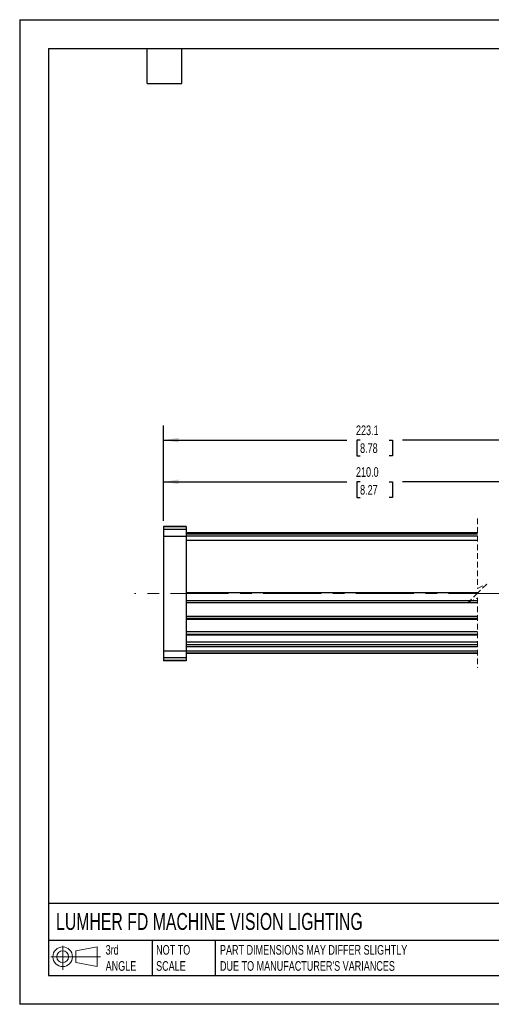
# Model space of a CAD drawing. Header units: millimetres. Extents: x 0 to 279, y 0 to 216.
# Tile 1 of 6: x 0 to 103, y 0 to 216. Entities that reach past the tile are written whole.
import ezdxf

# ---------------------------------------------------------------- set-up
doc = ezdxf.new("R2010")
doc.units = ezdxf.units.MM
doc.linetypes.add('CENTERX2', pattern=[20.32, 12.7, -2.54, 2.54, -2.54])
doc.linetypes.add('HIDDEN', pattern=[1.905, 1.27, -0.635])
doc.layers.add('CENTER', color=40, linetype='CENTERX2')
doc.layers.add('DIMENSIONS', color=140, linetype='Continuous', lineweight=25)
doc.layers.add('TEXT', color=140, linetype='Continuous', lineweight=25)
doc.styles.add('SLDTEXTSTYLE0', font='TXT', dxfattribs={"width": 0.7})
doc.dimstyles.new('SLDDIMSTYLE0', dxfattribs={"dimtxt": 2.158008, "dimasz": 3.302, "dimexe": 0, "dimexo": 0.0625, "dimgap": 0.539502, "dimtad": 0, "dimtih": 1, "dimtoh": 1, "dimdec": 1, "dimrnd": 1e-09, "dimzin": 12, "dimdsep": 46, "dimtxsty": 'SLDTEXTSTYLE0', "dimsah": 1, "dimcen": 0.09, "dimadec": 0, "dimazin": 3, "dimtfac": 1, "dimtdec": 1, "dimtofl": 0, "dimtmove": 0, "dimatfit": 3, "dimfxl": 0, "dimfrac": 2, "dimtolj": 1, "dimtzin": 12, "dimarcsym": 0})
doc.dimstyles.new('SLDDIMSTYLE3', dxfattribs={"dimtxt": 2.158008, "dimasz": 3.302, "dimexe": 0, "dimexo": 0.0625, "dimgap": 0.539502, "dimtad": 0, "dimtih": 1, "dimtoh": 1, "dimdec": 1, "dimrnd": 1e-09, "dimzin": 4, "dimdsep": 46, "dimtxsty": 'SLDTEXTSTYLE0', "dimsah": 1, "dimcen": 0.09, "dimadec": 0, "dimazin": 1, "dimtfac": 1, "dimtdec": 1, "dimtofl": 0, "dimtmove": 0, "dimatfit": 3, "dimfxl": 0, "dimfrac": 2, "dimtolj": 1, "dimtzin": 12, "dimarcsym": 0})

# ---------------------------------------------------------------- blocks, each defined once
blk = doc.blocks.new('Block11')
at = {"color": 7, "linetype": 'Continuous', "lineweight": 18}
for p, q in [((2.59, 5.31), (2.59, 0)), ((5.48, 4.17), (10.18, 5.03)), ((10.18, 5.03), (10.18, 0.73)), ((0, 2.88), (10.87, 2.88)), ((5.48, 1.6), (5.48, 4.17)), ((5.48, 1.6), (10.18, 0.73))]:
    blk.add_line(p, q, dxfattribs=at)
for radius in [2.15, 1.29]:
    blk.add_circle((2.59, 2.88), radius, dxfattribs=at)
blk = doc.blocks.new('Block12')
at = {"color": 7, "linetype": 'Continuous'}
blk.add_blockref('Block11', (0, 0), dxfattribs=at)
blk = doc.blocks.new('_D_7')
at = {"layer": 'DIMENSIONS'}
for p, q in [((31.53, 106), (31.53, 117.74)), ((165.37, 106), (165.37, 117.74)), ((31.53, 114.57), (71.7, 114.57)), ((74.63, 114.57), (73.9, 114.57)), ((73.9, 114.57), (73.9, 111.14)), ((81.04, 114.57), (81.76, 114.57)), ((81.76, 114.57), (81.76, 111.14)), ((120.19, 114.57), (83.96, 114.57)), ((120.9, 115.98), (120.19, 114.57)), ((122.31, 113.16), (120.9, 115.98)), ((123.01, 114.57), (122.31, 113.16)), ((165.37, 114.57), (123.01, 114.57)), ((73.9, 111.14), (74.63, 111.14)), ((81.76, 111.14), (81.04, 111.14))]:
    blk.add_line(p, q, dxfattribs=at)
for points in [[(31.53, 114.57), (34.84, 114.06), (34.84, 115.08)], [(165.37, 114.57), (162.07, 115.08), (162.07, 114.06)]]:
    blk.add_solid(points, dxfattribs=at)
at = {"layer": 'DIMENSIONS', "char_height": 2.117, "attachment_point": 1, "style": 'SLDTEXTSTYLE0'}
for s, insert in [('210.0', (73.73, 117.78)), ('8.27', (74.63, 113.87))]:
    blk.add_mtext(s, dxfattribs=dict(at, insert=insert))
blk = doc.blocks.new('_D_8')
at = {"layer": 'DIMENSIONS'}
for p, q in [((31.53, 106), (31.53, 126.89)), ((178.47, 96.48), (178.47, 126.89)), ((31.53, 123.72), (71.7, 123.72)), ((74.63, 123.72), (73.9, 123.72)), ((73.9, 123.72), (73.9, 120.29)), ((81.04, 123.72), (81.76, 123.72)), ((81.76, 123.72), (81.76, 120.29)), ((127, 123.72), (83.96, 123.72)), ((127.7, 122.3), (127, 123.72)), ((129.11, 125.13), (127.7, 122.3)), ((129.82, 123.72), (129.11, 125.13)), ((178.47, 123.72), (129.82, 123.72)), ((73.9, 120.29), (74.63, 120.29)), ((81.76, 120.29), (81.04, 120.29))]:
    blk.add_line(p, q, dxfattribs=at)
for points in [[(31.53, 123.72), (34.84, 123.21), (34.84, 124.22)], [(178.47, 123.72), (175.17, 124.22), (175.17, 123.21)]]:
    blk.add_solid(points, dxfattribs=at)
at = {"layer": 'DIMENSIONS', "char_height": 2.117, "attachment_point": 1, "style": 'SLDTEXTSTYLE0'}
for s, insert in [('223.1', (73.73, 126.93)), ('8.78', (74.63, 123.01))]:
    blk.add_mtext(s, dxfattribs=dict(at, insert=insert))

msp = doc.modelspace()

# ---------------------------------------------------------------- linework, layer by layer
at = {"color": 7, "linetype": 'Continuous'}
for p, q in [((0, 215.9), (0, 0)), ((0, 215.9), (279.4, 215.9)), ((279.4, 0), (0, 0))]:
    msp.add_line(p, q, dxfattribs=at)
at = {"color": 7, "linetype": 'HIDDEN', "lineweight": 18}
for p, q in [((100.4, 106.56), (100.4, 91.16)), ((100.4, 91.16), (102.4, 92.16)), ((102.4, 92.16), (100.4, 90.16)), ((100.4, 90.16), (98.4, 88.16)), ((98.4, 88.16), (100.4, 89.16)), ((100.4, 89.16), (100.4, 73.76))]:
    msp.add_line(p, q, dxfattribs=at)
for p, q in [((36.53, 104.78), (31.53, 104.78)), ((31.53, 104.78), (31.53, 104.73)), ((36.53, 104.78), (31.53, 104.78)), ((31.53, 104.78), (31.53, 104.78)), ((36.53, 104.73), (31.53, 104.73)), ((31.53, 104.73), (31.53, 104.14)), ((36.53, 104.14), (31.53, 104.14)), ((31.53, 104.14), (31.53, 102.61)), ((36.53, 104.78), (36.53, 104.73)), ((36.53, 104.78), (36.53, 104.78)), ((36.53, 104.73), (36.53, 104.14)), ((36.53, 104.14), (36.53, 102.61)), ((31.53, 102.61), (31.53, 77.41)), ((36.53, 102.61), (31.53, 102.61)), ((100.4, 103.38), (36.53, 103.38)), ((36.53, 103.18), (100.4, 103.18)), ((100.4, 103.18), (36.53, 103.18)), ((100.4, 103.14), (36.53, 103.14)), ((100.4, 102.69), (36.53, 102.69)), ((36.53, 102.61), (36.53, 77.41)), ((100.4, 101.69), (36.53, 101.69)), ((100.4, 90.22), (36.53, 90.22)), ((100.4, 88.48), (36.53, 88.48)), ((36.53, 88.11), (100.4, 88.11)), ((100.4, 85.06), (36.53, 85.06)), ((100.4, 84.59), (36.53, 84.59)), ((100.4, 84.37), (36.53, 84.37)), ((100.4, 81.66), (36.53, 81.66)), ((36.53, 81.2), (100.4, 81.2)), ((100.4, 81.12), (36.53, 81.12)), ((100.4, 80.92), (36.53, 80.92)), ((100.4, 79.44), (36.53, 79.44)), ((100.4, 78.84), (36.53, 78.84)), ((100.4, 78.36), (36.53, 78.36)), ((36.53, 77.41), (31.53, 77.41)), ((31.53, 77.41), (31.53, 75.97)), ((36.53, 75.97), (31.53, 75.97)), ((31.53, 75.97), (31.53, 75.38)), ((100.4, 77.42), (36.53, 77.42)), ((36.53, 77.41), (36.53, 75.97)), ((100.4, 76.97), (36.53, 76.97)), ((100.4, 76.94), (36.53, 76.94)), ((100.4, 76.93), (36.53, 76.93)), ((36.53, 75.97), (36.53, 75.38)), ((36.53, 75.38), (31.53, 75.38)), ((31.53, 75.38), (31.53, 75.34)), ((36.53, 75.34), (31.53, 75.34)), ((31.53, 75.34), (31.53, 75.33)), ((36.53, 75.33), (31.53, 75.33)), ((36.53, 75.38), (36.53, 75.34)), ((36.53, 75.34), (36.53, 75.33))]:
    msp.add_line(p, q)
at = {"layer": 'CENTER', "linetype": 'CENTERX2', "lineweight": 18}
msp.add_line((106.75, 90.06), (25.18, 90.06), dxfattribs=at)
at = {"layer": 'TEXT'}
for p, q in [((6.35, 209.55), (273.05, 209.55)), ((6.35, 209.55), (6.35, 6.35)), ((27.94, 201.93), (27.94, 209.55)), ((35.56, 201.93), (35.56, 209.55)), ((27.94, 201.93), (35.56, 201.93)), ((273.05, 22.13), (6.35, 22.13)), ((273.05, 13.97), (6.35, 13.97)), ((29.04, 13.97), (29.04, 6.35)), ((42.84, 13.97), (42.84, 6.35)), ((6.35, 6.35), (273.05, 6.35))]:
    msp.add_line(p, q, dxfattribs=at)

# ---------------------------------------------------------------- block references
msp.add_blockref('Block12', (6.84, 7.55), dxfattribs=at)

# ---------------------------------------------------------------- texts
at = {"layer": 'TEXT', "attachment_point": 1, "style": 'SLDTEXTSTYLE0'}
for s, insert, char_height in [('LUMHER FD MACHINE VISION LIGHTING', (7.97, 20.02), 3.7042), ('3rd^JANGLE', (18.85, 13), 2.117), ('NOT TO^JSCALE', (29.91, 13), 2.1167), ("PART DIMENSIONS MAY DIFFER SLIGHTLY ^JDUE TO MANUFACTURER'S VARIANCES", (43.91, 13), 2.1167)]:
    msp.add_mtext(s, dxfattribs=dict(at, insert=insert, char_height=char_height))

# ---------------------------------------------------------------- dimensions: what is measured, and where the dimension line sits
at = {"layer": 'DIMENSIONS'}
for base, p1, p2, text, dimstyle, picture, middle in [((178.47, 123.72), (31.53, 104.73), (178.47, 95.21), '223.1', 'SLDDIMSTYLE0', '_D_8', (77.83, 123.72)), ((31.53, 114.57), (165.37, 104.73), (31.53, 104.73), '210.0', 'SLDDIMSTYLE3', '_D_7', (77.83, 114.57))]:
    dim = msp.add_linear_dim(base=base, p1=p1, p2=p2, text=text, dimstyle=dimstyle, dxfattribs=at)
    dim.commit()
    dim.dimension.update_dxf_attribs({"geometry": picture, "text_midpoint": middle, "dimtype": 160})

doc.saveas('drawing.dxf')
